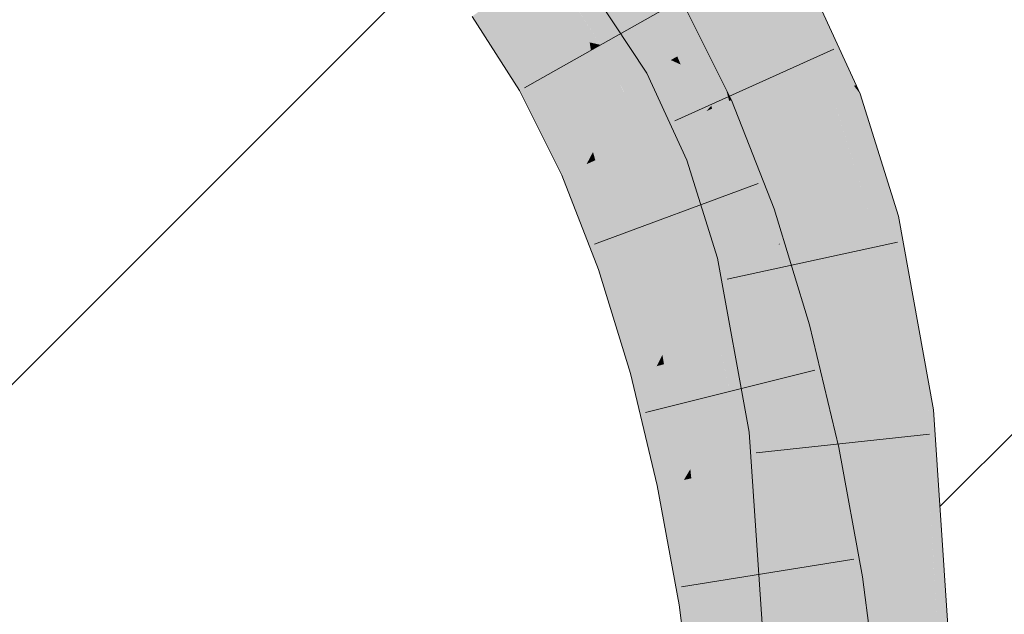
# Model space of a CAD drawing. Extents: x -720 to 300, y 62 to 1107.
# Tile 78 of 250: x 181.621 to 182.947, y 713.389 to 714.19. Entities that reach past the tile are written whole.
import ezdxf
from ezdxf.lldxf.tags import DXFTag

# ---------------------------------------------------------------- set-up
doc = ezdxf.new("R2010")
doc.units = 0
doc.layers.get('0').update_dxf_attribs({"lineweight": 35})
for name, color, linetype, lineweight, true_color in [('E_Detail_Beschriftung', 7, 'Continuous', 13, 0x009900), ('E_Detail_Wandschraffur', 7, 'Continuous', 5, 0xc0c0c0), ('E_Leerrohr 25-A06G9FMB8I', 7, 'Continuous', 9, 0xff8000), ('E_Leerrohr 25-Shading', 7, 'Continuous', 9, 0xff8000)]:
    doc.layers.add(name, color=color, linetype=linetype, lineweight=lineweight, true_color=true_color)
doc.styles.get("Standard").update_dxf_attribs({"font": 'ARIALN.TTF'})
tags = doc.linetypes.add('fein_strichliert', pattern=[4, 1, -2, 1]).pattern_tags.tags
tags[8:9] = [DXFTag(74, 4), DXFTag(75, 0), DXFTag(340, '0'), DXFTag(46, 0.0), DXFTag(50, 0.0), DXFTag(44, 0.0), DXFTag(45, 0.0)]
tags[6:7] = [DXFTag(74, 4), DXFTag(75, 0), DXFTag(340, '0'), DXFTag(46, 0.0), DXFTag(50, 0.0), DXFTag(44, 0.0), DXFTag(45, 0.0)]
tags[4:5] = [DXFTag(74, 4), DXFTag(75, 0), DXFTag(340, '0'), DXFTag(46, 0.0), DXFTag(50, 0.0), DXFTag(44, 0.0), DXFTag(45, 0.0)]

# ---------------------------------------------------------------- blocks, each defined once
blk = doc.blocks.new('Shading-A06G9FDB8I', base_point=(181.435, 714.5839))
at = {"layer": 'E_Leerrohr 25-Shading', "color": 31, "true_color": 0xfabd7f}
for points in [[(182.5749, 714.1789), (182.6523, 714.2217), (182.4979, 714.2957), (182.5684, 714.349)], [(182.4028, 714.3205), (182.3313, 714.2685), (182.4797, 714.2), (182.4028, 714.1566)], [(182.5254, 714.1516), (182.5749, 714.1789), (182.4716, 714.2758), (182.4979, 714.2957)], [(182.2805, 714.1841), (182.3313, 714.2685), (182.27, 714.224)], [(182.2805, 714.1841), (182.3883, 714.1599), (182.3313, 714.2685), (182.3838, 714.1862)], [(182.5142, 714.1453), (182.4577, 714.2653), (182.5063, 714.141), (182.4464, 714.2567)], [(182.4716, 714.2758), (182.4577, 714.2653), (182.5254, 714.1516), (182.5142, 714.1453)], [(182.5063, 714.141), (182.4464, 714.2567), (182.5031, 714.1392), (182.4387, 714.2509)], [(182.4976, 714.1361), (182.4976, 714.1361), (182.4274, 714.2423), (182.4872, 714.1608)], [(182.4274, 714.2423), (182.4872, 714.1608), (182.471, 714.1948), (182.478, 714.1826)], [(182.27, 714.224), (182.2598, 714.2166), (182.2805, 714.1841)], [(182.5749, 714.1789), (182.6198, 714.0811), (182.6523, 714.2217), (182.7101, 714.0959)], [(182.4797, 714.2), (182.4028, 714.1566), (182.5458, 714.0674), (182.465, 714.0317)], [(182.3883, 714.1599), (182.4028, 714.1566), (182.3838, 714.1862)], [(182.3258, 714.1131), (182.39, 714.1494), (182.2805, 714.1841), (182.3883, 714.1599)], [(182.4872, 714.1608), (182.5031, 714.1392), (182.478, 714.1826)], [(182.5749, 714.1789), (182.5254, 714.1516), (182.6198, 714.0811), (182.5368, 714.1185)], [(182.39, 714.1494), (182.4028, 714.1566), (182.3883, 714.1599)], [(182.4976, 714.1361), (182.5031, 714.1392), (182.4872, 714.1608)], [(182.3928, 714.0123), (182.4099, 714.0446), (182.3604, 714.1326), (182.39, 714.1494)], [(182.4099, 714.0446), (182.435, 714.0919), (182.39, 714.1494), (182.4028, 714.1566)], [(182.5368, 714.1185), (182.5254, 714.1516), (182.5219, 714.1252), (182.5142, 714.1453)], [(182.3258, 714.1131), (182.3842, 713.9959), (182.3604, 714.1326), (182.3928, 714.0123)], [(182.5031, 714.1392), (182.4976, 714.1361), (182.5064, 714.1321)], [(182.5535, 714.0142), (182.545, 714.0441), (182.4976, 714.1361)], [(182.4976, 714.1361), (182.545, 714.0441), (182.539, 714.0641), (182.5398, 714.0622)], [(182.4976, 714.1361), (182.539, 714.0641), (182.5064, 714.1321)], [(182.5109, 714.1301), (182.5063, 714.141), (182.5064, 714.1321), (182.5031, 714.1392)], [(182.5219, 714.1252), (182.5142, 714.1453), (182.5109, 714.1301), (182.5063, 714.141)], [(182.539, 714.0641), (182.5109, 714.1301), (182.5064, 714.1321)], [(182.5628, 714.0177), (182.5219, 714.1252), (182.5592, 714.0164), (182.5109, 714.1301)], [(182.5706, 714.0207), (182.5368, 714.1185), (182.5628, 714.0177), (182.5219, 714.1252)], [(182.6198, 714.0811), (182.5368, 714.1185), (182.6264, 714.0421), (182.5706, 714.0207)], [(182.6198, 714.0811), (182.6361, 714.0457), (182.7101, 714.0959), (182.7186, 714.0773)], [(182.4437, 714.0223), (182.435, 714.0919), (182.4165, 714.0102), (182.4099, 714.0446)], [(182.465, 714.0317), (182.435, 714.0919), (182.4437, 714.0223)], [(182.6264, 714.0421), (182.6361, 714.0457), (182.6198, 714.0811)], [(182.5458, 714.0674), (182.465, 714.0317), (182.602, 713.9238), (182.5185, 713.8948)], [(182.6825, 713.8975), (182.7687, 713.9174), (182.6361, 714.0457), (182.7186, 714.0773)], [(182.545, 714.0441), (182.5592, 714.0164), (182.5398, 714.0622)], [(182.4165, 714.0102), (182.4099, 714.0446), (182.3959, 714.0011), (182.3928, 714.0123)], [(182.5535, 714.0142), (182.5592, 714.0164), (182.545, 714.0441)], [(182.6264, 714.0421), (182.5706, 714.0207), (182.6423, 713.8882), (182.6093, 713.8806)], [(182.6354, 714.0455), (182.6264, 714.0421), (182.6444, 713.8887), (182.6398, 713.9124)], [(182.6623, 713.8928), (182.6825, 713.8975), (182.6354, 714.0455), (182.6361, 714.0457)], [(182.6354, 714.0455), (182.6444, 713.8887), (182.6623, 713.8928)], [(182.4586, 713.9183), (182.4857, 713.9788), (182.4437, 714.0223), (182.465, 714.0317)], [(182.4429, 713.8834), (182.4586, 713.9183), (182.4165, 714.0102), (182.4437, 714.0223)], [(182.5535, 714.0142), (182.5898, 713.9207), (182.5592, 714.0164), (182.5873, 713.9366)], [(182.5964, 713.8776), (182.5898, 713.9207), (182.5535, 714.0142)], [(182.593, 713.9204), (182.5628, 714.0177), (182.5592, 714.0164)], [(182.6093, 713.8806), (182.5706, 714.0207), (182.6056, 713.8798), (182.5628, 714.0177)], [(182.3928, 714.0123), (182.3842, 713.9959), (182.3959, 714.0011)], [(182.3959, 714.0011), (182.3842, 713.9959), (182.435, 713.8658)], [(182.4165, 714.0102), (182.3959, 714.0011), (182.4429, 713.8834), (182.435, 713.8658)], [(182.4932, 713.886), (182.4857, 713.9788), (182.4646, 713.876), (182.4586, 713.9183)], [(182.5185, 713.8948), (182.4857, 713.9788), (182.4932, 713.886)], [(182.5898, 713.9207), (182.6056, 713.8798), (182.5873, 713.9366), (182.593, 713.9204)], [(182.602, 713.9238), (182.5185, 713.8948), (182.6492, 713.7699), (182.5639, 713.7468)], [(182.5964, 713.8776), (182.6056, 713.8798), (182.5898, 713.9207)], [(182.4646, 713.876), (182.4586, 713.9183), (182.4458, 713.8695), (182.4429, 713.8834)], [(182.6398, 713.9124), (182.6423, 713.8882), (182.6444, 713.8887)], [(182.7273, 713.6497), (182.8151, 713.6603), (182.6825, 713.8975), (182.7687, 713.9174)], [(182.5039, 713.7739), (182.536, 713.8379), (182.4932, 713.886), (182.5185, 713.8948)], [(182.6825, 713.8975), (182.6623, 713.8928), (182.6862, 713.8773), (182.6634, 713.883)], [(182.4429, 713.8834), (182.435, 713.8658), (182.4458, 713.8695)], [(182.4863, 713.739), (182.5039, 713.7739), (182.4646, 713.876), (182.4932, 713.886)], [(182.6201, 713.8202), (182.6093, 713.8806), (182.6056, 713.8798)], [(182.6423, 713.8882), (182.6093, 713.8806), (182.6506, 713.6834)], [(182.6334, 713.7654), (182.6093, 713.8806), (182.6201, 713.8202)], [(182.6444, 713.8887), (182.6423, 713.8882), (182.6446, 713.8876)], [(182.6766, 713.6436), (182.6446, 713.8876), (182.6475, 713.7606), (182.6423, 713.8882)], [(182.6634, 713.883), (182.6623, 713.8928), (182.6446, 713.8876), (182.6444, 713.8887)], [(182.69, 713.6452), (182.6634, 713.883), (182.6766, 713.6436), (182.6446, 713.8876)], [(182.6862, 713.8773), (182.6634, 713.883), (182.7077, 713.6473), (182.69, 713.6452)], [(182.4458, 713.8695), (182.435, 713.8658), (182.4786, 713.7236)], [(182.4646, 713.876), (182.4458, 713.8695), (182.4863, 713.739), (182.4786, 713.7236)], [(182.5964, 713.8776), (182.6201, 713.8202), (182.6056, 713.8798)], [(182.6364, 713.708), (182.5964, 713.8776), (182.6395, 713.6396)], [(182.5964, 713.8776), (182.6364, 713.708), (182.6201, 713.8202), (182.6352, 713.7362)], [(182.7077, 713.6473), (182.7273, 713.6497), (182.6862, 713.8773)], [(182.5397, 713.7402), (182.536, 713.8379), (182.5079, 713.7316), (182.5039, 713.7739)], [(182.5639, 713.7468), (182.536, 713.8379), (182.5397, 713.7402)], [(182.634, 713.7626), (182.6334, 713.7654), (182.6352, 713.7362), (182.6201, 713.8202)], [(182.5079, 713.7316), (182.5039, 713.7739), (182.4884, 713.7263), (182.4863, 713.739)], [(182.6696, 713.6847), (182.6492, 713.7699), (182.5802, 713.6786), (182.5639, 713.7468)], [(182.6523, 713.6407), (182.6506, 713.6834), (182.6352, 713.7362), (182.634, 713.7626)], [(182.6659, 713.6423), (182.6475, 713.7606), (182.6604, 713.6417), (182.6499, 713.6992)], [(182.6766, 713.6436), (182.6475, 713.7606), (182.6659, 713.6423)], [(182.4863, 713.739), (182.4786, 713.7236), (182.4884, 713.7263)], [(182.5397, 713.7402), (182.5079, 713.7316), (182.5432, 713.6718), (182.5226, 713.5971)], [(182.5432, 713.6718), (182.5639, 713.7468), (182.5397, 713.7402)], [(182.5639, 713.7468), (182.5432, 713.6718), (182.5771, 713.6736), (182.5457, 713.6213)], [(182.5639, 713.7468), (182.5771, 713.6736), (182.577, 713.6918)], [(182.6364, 713.708), (182.6523, 713.6407), (182.6352, 713.7362)], [(182.4884, 713.7263), (182.4786, 713.7236), (182.5152, 713.5704)], [(182.5226, 713.5971), (182.5079, 713.7316), (182.5152, 713.5704), (182.4884, 713.7263)], [(182.6396, 713.6391), (182.6523, 713.6407), (182.6395, 713.6396), (182.6364, 713.708)], [(182.6604, 713.6417), (182.6499, 713.6992), (182.6594, 713.6415), (182.6506, 713.6834)], [(182.5771, 713.6736), (182.5802, 713.6786), (182.577, 713.6918)], [(182.6882, 713.6068), (182.6696, 713.6847), (182.6017, 713.5886), (182.5802, 713.6786)], [(182.6506, 713.6834), (182.6523, 713.6407), (182.6594, 713.6415)], [(182.5457, 713.6213), (182.5432, 713.6718), (182.5239, 713.5849), (182.5226, 713.5971)], [(182.5776, 713.5835), (182.5771, 713.6736), (182.548, 713.5773), (182.5457, 713.6213)], [(182.5865, 713.5854), (182.5802, 713.6786), (182.5776, 713.5835), (182.5771, 713.6736)], [(182.6017, 713.5886), (182.5802, 713.6786), (182.5865, 713.5854)], [(182.7458, 713.3754), (182.8342, 713.3746), (182.7273, 713.6497), (182.8151, 713.6603)], [(182.6759, 713.5408), (182.6659, 713.6423), (182.6736, 713.536), (182.6604, 713.6417)], [(182.6832, 713.5562), (182.6766, 713.6436), (182.6759, 713.5408), (182.6659, 713.6423)], [(182.6937, 713.5786), (182.69, 713.6452), (182.6832, 713.5562), (182.6766, 713.6436)], [(182.7077, 713.6473), (182.69, 713.6452), (182.709, 713.611), (182.6937, 713.5786)], [(182.709, 713.611), (182.7273, 713.6497), (182.7077, 713.6473)], [(182.7273, 713.6497), (182.709, 713.611), (182.7458, 713.3754), (182.7178, 713.3757)], [(182.6396, 713.6391), (182.65, 713.4858), (182.6523, 713.6407)], [(182.6698, 713.5663), (182.6604, 713.6417), (182.65, 713.4858), (182.6523, 713.6407)], [(182.548, 713.5773), (182.5457, 713.6213), (182.5252, 713.5725), (182.5239, 713.5849)], [(182.6882, 713.6068), (182.6017, 713.5886), (182.7197, 713.4344), (182.6324, 713.4211)], [(182.7178, 713.3757), (182.709, 713.611), (182.705, 713.3757), (182.6937, 713.5786)], [(182.5226, 713.5971), (182.5152, 713.5704), (182.5239, 713.5849)], [(182.5239, 713.5849), (182.5152, 713.5704), (182.5252, 713.5725)], [(182.5583, 713.4098), (182.548, 713.5773), (182.545, 713.4078), (182.5252, 713.5725)], [(182.5803, 713.4131), (182.5776, 713.5835), (182.5583, 713.4098), (182.548, 713.5773)], [(182.5936, 713.4152), (182.5865, 713.5854), (182.5803, 713.4131), (182.5776, 713.5835)], [(182.5936, 713.4152), (182.6017, 713.5886), (182.5865, 713.5854)], [(182.5936, 713.4152), (182.613, 713.4182), (182.6017, 713.5886), (182.6157, 713.512)], [(182.705, 713.3757), (182.6937, 713.5786), (182.6967, 713.3759), (182.6832, 713.5562)], [(182.5252, 713.5725), (182.5152, 713.5704), (182.545, 713.4078)], [(182.6698, 713.5663), (182.65, 713.4858), (182.6669, 713.5218)], [(182.6736, 713.536), (182.6698, 713.5663), (182.6669, 713.5218)], [(182.6967, 713.3759), (182.6832, 713.5562), (182.6922, 713.3759), (182.6759, 713.5408)], [(182.6624, 713.4534), (182.6922, 713.3759), (182.6736, 713.536), (182.6869, 713.4295)], [(182.6624, 713.4534), (182.6736, 713.536), (182.6669, 713.5218)], [(182.6869, 713.4295), (182.6759, 713.5408), (182.6736, 713.536)], [(182.613, 713.4182), (182.6324, 713.4211), (182.6157, 713.512)], [(182.65, 713.4858), (182.6624, 713.4534), (182.6669, 713.5218)], [(182.6574, 713.3762), (182.6624, 713.4534), (182.65, 713.4858)], [(182.6574, 713.3762), (182.6922, 713.3759), (182.6624, 713.4534)], [(182.7197, 713.4344), (182.6324, 713.4211), (182.7511, 713.1942), (182.6632, 713.1849)], [(182.5973, 713.1779), (182.6088, 713.1791), (182.5936, 713.4152), (182.613, 713.4182)], [(182.6088, 713.1791), (182.6632, 713.1849), (182.613, 713.4182), (182.6324, 713.4211)], [(182.5583, 713.4098), (182.545, 713.4078), (182.5753, 713.1756)], [(182.5865, 713.1768), (182.5803, 713.4131), (182.5753, 713.1756), (182.5583, 713.4098)], [(182.5973, 713.1779), (182.5936, 713.4152), (182.5865, 713.1768), (182.5803, 713.4131)]]:
    blk.add_solid(points, dxfattribs=at)
at = {"layer": 'E_Leerrohr 25-Shading', "color": 43, "true_color": 0xd7ab7f}
for points in [[(182.4688, 714.1202), (182.4976, 714.1361), (182.41, 714.2292), (182.4274, 714.2423)], [(182.7475, 714.1021), (182.6843, 714.2394), (182.7266, 714.1247), (182.6717, 714.2324)], [(182.3982, 714.2202), (182.4655, 714.1184), (182.41, 714.2292), (182.4688, 714.1202)], [(182.6717, 714.2324), (182.6523, 714.2217), (182.7266, 714.1247)], [(182.2805, 714.1841), (182.2598, 714.2166), (182.2939, 714.0951), (182.2302, 714.195)], [(182.5213, 714.1166), (182.5055, 714.2145), (182.4862, 714.2037)], [(182.552, 714.0745), (182.5719, 714.097), (182.5055, 714.2145), (182.5116, 714.218)], [(182.5213, 714.1166), (182.5458, 714.0674), (182.5055, 714.2145), (182.552, 714.0745)], [(182.7101, 714.0959), (182.7388, 714.1006), (182.6523, 714.2217), (182.7266, 714.1247)], [(182.4797, 714.2), (182.5213, 714.1166), (182.4862, 714.2037)], [(182.3194, 714.1095), (182.2805, 714.1841), (182.3026, 714.1), (182.2805, 714.184)], [(182.3231, 714.1116), (182.3258, 714.1131), (182.2878, 714.17), (182.2805, 714.1841)], [(182.2805, 714.184), (182.2939, 714.0951), (182.3026, 714.1)], [(182.3194, 714.1095), (182.3231, 714.1116), (182.2878, 714.17)], [(182.4878, 714.0698), (182.4976, 714.1361), (182.4688, 714.1202)], [(182.4878, 714.0698), (182.5193, 714.0011), (182.4976, 714.1361), (182.5535, 714.0142)], [(182.4655, 714.1184), (182.4878, 714.0698), (182.4688, 714.1202)], [(182.7388, 714.1006), (182.7443, 714.1015), (182.7266, 714.1247)], [(182.7475, 714.1021), (182.7266, 714.1247), (182.7443, 714.1015)], [(182.3687, 713.9891), (182.3194, 714.1095), (182.3104, 714.0621), (182.3026, 714.1)], [(182.3687, 713.9891), (182.3757, 713.9922), (182.3194, 714.1095), (182.3231, 714.1116)], [(182.3231, 714.1116), (182.3757, 713.9922), (182.3258, 714.1131), (182.3815, 713.9948)], [(182.3815, 713.9948), (182.3842, 713.9959), (182.3258, 714.1131)], [(182.3026, 714.1), (182.2939, 714.0951), (182.3104, 714.0621)], [(182.5763, 714.0809), (182.5719, 714.097), (182.5533, 714.0707), (182.552, 714.0745)], [(182.5793, 714.0822), (182.5719, 714.097), (182.5763, 714.0809)], [(182.7528, 714.0904), (182.7443, 714.1015), (182.7206, 714.0781), (182.7101, 714.0959)], [(182.7101, 714.0959), (182.7186, 714.0773), (182.7206, 714.0781)], [(182.7443, 714.1015), (182.7528, 714.0904), (182.7475, 714.1021)], [(182.6108, 713.9268), (182.5763, 714.0809), (182.576, 713.9902), (182.5533, 714.0707)], [(182.6366, 713.9358), (182.5793, 714.0822), (182.6108, 713.9268), (182.5763, 714.0809)], [(182.7838, 713.9208), (182.8044, 713.9256), (182.7206, 714.0781), (182.7528, 714.0904)], [(182.552, 714.0745), (182.5458, 714.0674), (182.5533, 714.0707)], [(182.5533, 714.0707), (182.5458, 714.0674), (182.576, 713.9902)], [(182.7206, 714.0781), (182.7186, 714.0773), (182.7767, 713.9192), (182.7223, 714.0656)], [(182.7206, 714.0781), (182.7767, 713.9192), (182.7838, 713.9208)], [(182.3687, 713.9891), (182.3104, 714.0621), (182.3507, 713.9811)], [(182.7223, 714.0656), (182.7687, 713.9174), (182.7767, 713.9192)], [(182.5607, 713.8694), (182.5964, 713.8776), (182.5193, 714.0011), (182.5535, 714.0142)], [(182.3687, 713.9891), (182.3507, 713.9811), (182.411, 713.8574), (182.4005, 713.8538)], [(182.411, 713.8574), (182.4179, 713.8598), (182.3687, 713.9891), (182.3757, 713.9922)], [(182.3757, 713.9922), (182.4179, 713.8598), (182.3815, 713.9948), (182.427, 713.863)], [(182.3815, 713.9948), (182.427, 713.863), (182.3842, 713.9959), (182.4326, 713.8649)], [(182.4326, 713.8649), (182.435, 713.8658), (182.3842, 713.9959)], [(182.6108, 713.9268), (182.576, 713.9902), (182.602, 713.9238)], [(182.6492, 713.7699), (182.6437, 713.9128), (182.6108, 713.9268), (182.6366, 713.9358)], [(182.6108, 713.9268), (182.602, 713.9238), (182.6254, 713.8475)], [(182.6492, 713.7699), (182.6108, 713.9268), (182.6254, 713.8475)], [(182.8033, 713.792), (182.7838, 713.9208), (182.7767, 713.9192)], [(182.8452, 713.664), (182.8514, 713.6648), (182.7838, 713.9208), (182.8044, 713.9256)], [(182.8305, 713.6622), (182.7838, 713.9208), (182.8033, 713.792)], [(182.8305, 713.6622), (182.8361, 713.6629), (182.7838, 713.9208), (182.7861, 713.9112)], [(182.6845, 713.7795), (182.6437, 713.9128), (182.6615, 713.7733)], [(182.6437, 713.9128), (182.6492, 713.7699), (182.6615, 713.7733)], [(182.8231, 713.6613), (182.8033, 713.792), (182.7687, 713.9174), (182.7767, 713.9192)], [(182.8231, 713.6613), (182.7687, 713.9174), (182.7745, 713.885)], [(182.7861, 713.9112), (182.8361, 713.6629), (182.8215, 713.7633), (182.8405, 713.6635)], [(182.7745, 713.885), (182.8151, 713.6603), (182.8231, 713.6613)], [(182.6032, 713.6347), (182.6396, 713.6391), (182.5607, 713.8694), (182.5964, 713.8776)], [(182.411, 713.8574), (182.4005, 713.8538), (182.4468, 713.715), (182.4433, 713.714)], [(182.4468, 713.715), (182.4499, 713.7158), (182.411, 713.8574), (182.4179, 713.8598)], [(182.4179, 713.8598), (182.4499, 713.7158), (182.427, 713.863), (182.4626, 713.7192)], [(182.4626, 713.7192), (182.4786, 713.7236), (182.427, 713.863), (182.435, 713.8658)], [(182.8033, 713.792), (182.8231, 713.6613), (182.8305, 713.6622)], [(182.6701, 713.6848), (182.7066, 713.6872), (182.6615, 713.7733), (182.6845, 713.7795)], [(182.6492, 713.7699), (182.6696, 713.6847), (182.6615, 713.7733), (182.6701, 713.6848)], [(182.8215, 713.7633), (182.8405, 713.6635), (182.835, 713.7068), (182.8427, 713.6637)], [(182.4635, 713.6293), (182.5152, 713.5704), (182.4499, 713.7158), (182.4786, 713.7236)], [(182.4468, 713.715), (182.4433, 713.714), (182.4635, 713.6293)], [(182.4499, 713.7158), (182.4468, 713.715), (182.4597, 713.649)], [(182.4635, 713.6293), (182.4499, 713.7158), (182.4597, 713.649)], [(182.835, 713.7068), (182.8427, 713.6637), (182.8376, 713.696), (182.843, 713.6638)], [(182.843, 713.6638), (182.8452, 713.664), (182.8376, 713.696)], [(182.7066, 713.6872), (182.6696, 713.6847), (182.7085, 713.6791), (182.7112, 713.6309)], [(182.6934, 713.6078), (182.7122, 713.6118), (182.6696, 713.6847), (182.7112, 713.6309)], [(182.6696, 713.6847), (182.6882, 713.6068), (182.6934, 713.6078)], [(182.7112, 713.6309), (182.724, 713.6143), (182.7085, 713.6791)], [(182.8231, 713.6613), (182.8151, 713.6603), (182.8265, 713.6181)], [(182.8265, 713.6181), (182.8151, 713.6603), (182.8457, 713.3745), (182.8342, 713.3746)], [(182.8305, 713.6622), (182.8231, 713.6613), (182.8362, 713.5822), (182.8265, 713.6181)], [(182.8362, 713.5822), (182.8427, 713.5578), (182.8305, 713.6622), (182.8361, 713.6629)], [(182.8361, 713.6629), (182.8427, 713.5578), (182.8405, 713.6635), (182.847, 713.5417)], [(182.8405, 713.6635), (182.847, 713.5417), (182.8427, 713.6637), (182.8481, 713.5377)], [(182.8481, 713.5377), (182.8637, 713.4798), (182.8427, 713.6637), (182.8452, 713.664)], [(182.8452, 713.664), (182.8566, 713.551), (182.8514, 713.6648), (182.859, 713.551)], [(182.5152, 713.5704), (182.4635, 713.6293), (182.4793, 713.5629)], [(182.6032, 713.6347), (182.65, 713.4858), (182.6396, 713.6391)], [(182.65, 713.4858), (182.6032, 713.6347), (182.6483, 713.3762), (182.6208, 713.3765)], [(182.7122, 713.6118), (182.724, 713.6143), (182.7112, 713.6309)], [(182.8362, 713.5822), (182.8265, 713.6181), (182.851, 713.3745), (182.8457, 713.3745)], [(182.7148, 713.5196), (182.6934, 713.6078), (182.7167, 713.4507), (182.6882, 713.6068)], [(182.7349, 713.4367), (182.724, 713.6143), (182.6934, 713.6078)], [(182.7349, 713.4367), (182.7392, 713.4374), (182.724, 713.6143), (182.738, 713.5376)], [(182.851, 713.3745), (182.8544, 713.3745), (182.8362, 713.5822), (182.8427, 713.5578)], [(182.5152, 713.5704), (182.4793, 713.5629), (182.545, 713.4078), (182.5088, 713.4022)], [(182.8427, 713.5578), (182.8544, 713.3745), (182.847, 713.5417), (182.856, 713.3745)], [(182.8566, 713.551), (182.8637, 713.4798), (182.859, 713.551)], [(182.7392, 713.4374), (182.7559, 713.4399), (182.738, 713.5376)], [(182.847, 713.5417), (182.8517, 713.455), (182.8481, 713.5377)], [(182.8517, 713.455), (182.8637, 713.4798), (182.8481, 713.5377)], [(182.7349, 713.4367), (182.7148, 713.5196), (182.7197, 713.4344), (182.7167, 713.4507)], [(182.65, 713.4858), (182.6483, 713.3762), (182.6547, 713.3762)], [(182.6547, 713.3762), (182.6574, 713.3762), (182.65, 713.4858)], [(182.8517, 713.455), (182.856, 713.3745), (182.8637, 713.4798), (182.8708, 713.3743)], [(182.7389, 713.4141), (182.7349, 713.4367), (182.7373, 713.2996), (182.7197, 713.4344)], [(182.7875, 713.1981), (182.7559, 713.4399), (182.7776, 713.197), (182.7349, 713.4367)], [(182.545, 713.4078), (182.5088, 713.4022), (182.5753, 713.1756), (182.5389, 713.1718)], [(182.7776, 713.197), (182.7389, 713.4141), (182.7511, 713.1942), (182.7373, 713.2996)]]:
    blk.add_solid(points, dxfattribs=at)
blk = doc.blocks.new('Referenz-A06G9FMD8I')
at = {"layer": 'E_Detail_Wandschraffur', "linetype": 'fein_strichliert', "ltscale": 0.13}
blk.add_line((181.0792, 713.1679), (182.1723, 714.2611), dxfattribs=at)
at = {"layer": 'E_Detail_Wandschraffur', "linetype": 'ByBlock', "ltscale": 0.13}
blk.add_line((182.8601, 713.5346), (183.3441, 714.0187), dxfattribs=at)
at = {"layer": 'E_Leerrohr 25-A06G9FMB8I', "linetype": 'Continuous', "ltscale": 0.13}
for p, q in [((182.7528, 714.0904), (182.6843, 714.2394)), ((182.3005, 714.0988), (182.5051, 714.2143)), ((182.4655, 714.1184), (182.3982, 714.2202)), ((182.5116, 714.218), (182.5793, 714.0822)), ((182.2302, 714.195), (182.2939, 714.0951)), ((182.7171, 714.1509), (182.5029, 714.0541)), ((182.5193, 714.0011), (182.4655, 714.1184)), ((182.2939, 714.0951), (182.3507, 713.9811)), ((182.5793, 714.0822), (182.6366, 713.9358)), ((182.8044, 713.9256), (182.7528, 714.0904)), ((182.5607, 713.8694), (182.5193, 714.0011)), ((182.3507, 713.9811), (182.4004, 713.8538)), ((182.395, 713.888), (182.6154, 713.9696)), ((182.6366, 713.9358), (182.6845, 713.7795)), ((182.8514, 713.6648), (182.8044, 713.9256)), ((182.8031, 713.8907), (182.5734, 713.841)), ((182.6032, 713.6347), (182.5607, 713.8694)), ((182.4004, 713.8538), (182.4433, 713.714)), ((182.6845, 713.7795), (182.724, 713.6143)), ((182.4433, 713.714), (182.4793, 713.5629)), ((182.4635, 713.6613), (182.6915, 713.7181)), ((182.8708, 713.3743), (182.8514, 713.6648)), ((182.6208, 713.3765), (182.6032, 713.6347)), ((182.8462, 713.6319), (182.6125, 713.6069)), ((182.724, 713.6143), (182.7559, 713.4399)), ((182.4793, 713.5629), (182.5088, 713.4022)), ((182.512, 713.4263), (182.744, 713.4635)), ((182.7559, 713.4399), (182.7875, 713.1981)), ((182.5088, 713.4022), (182.5389, 713.1717))]:
    blk.add_line(p, q, dxfattribs=at)
at = {"layer": 'E_Detail_Beschriftung', "linetype": 'Continuous', "ltscale": 0.13, "insert": (175.1505, 714.1084), "char_height": 1.4, "attachment_point": 1}
blk.add_mtext('{\\fArial Narrow;Endtülle}', dxfattribs=at)

msp = doc.modelspace()

# ---------------------------------------------------------------- block references
at = {"color": 8, "lineweight": 25, "ltscale": 0.25, "true_color": 0x808080}
msp.add_blockref('Referenz-A06G9FMD8I', (0, 0), dxfattribs=at)
msp.add_blockref('Shading-A06G9FDB8I', (181.435, 714.5839))

doc.saveas('drawing.dxf')
